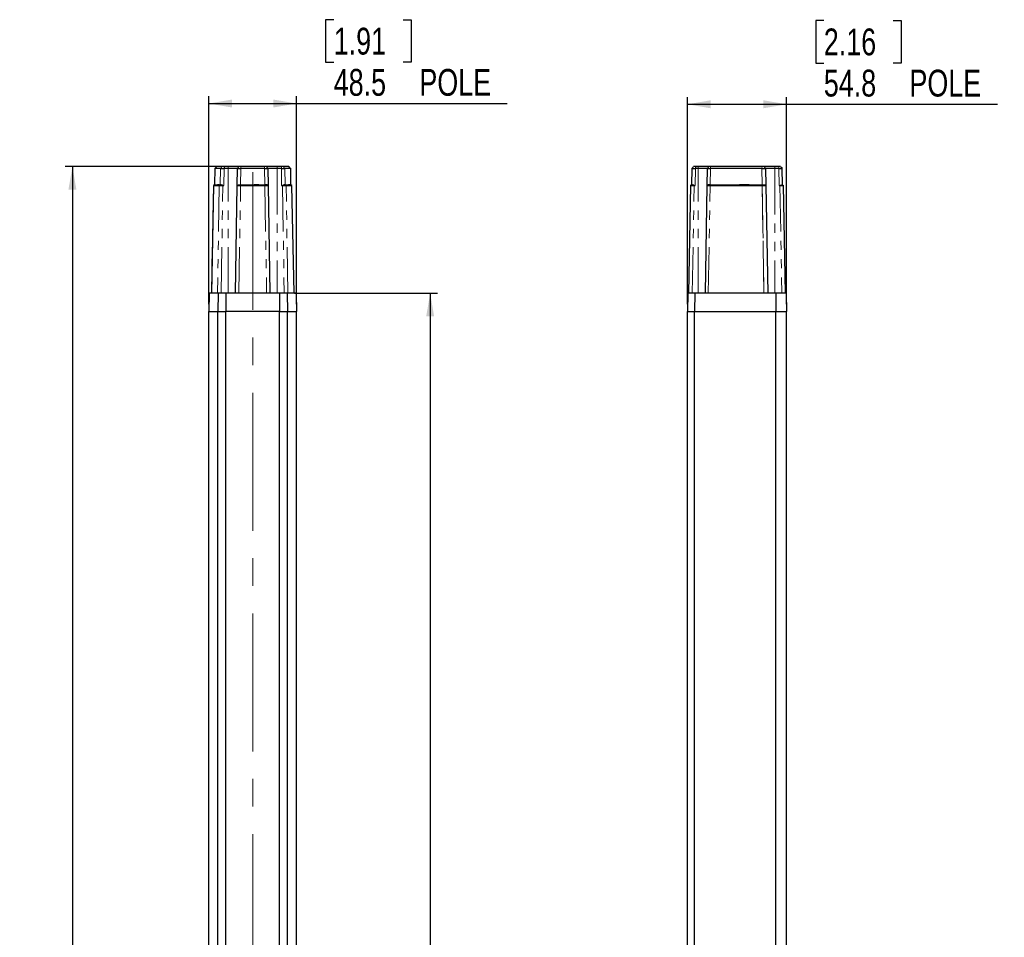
# Model space of a CAD drawing. Header units: millimetres. Extents: x 0 to 5046, y 0 to 3564.
# Tile 9 of 11: x 3410 to 4226, y 1589 to 2350. Entities that reach past the tile are written whole.
import ezdxf

# ---------------------------------------------------------------- set-up
doc = ezdxf.new("R2010")
doc.units = ezdxf.units.MM
doc.header["$LTSCALE"] = 6
doc.linetypes.add('CENTERX2', pattern=[20.32, 12.7, -2.54, 2.54, -2.54])
doc.linetypes.add('PHANTOM', pattern=[12.7, 6.35, -1.27, 1.27, -1.27, 1.27, -1.27])
doc.layers.add('SLD-0', color=7, linetype='Continuous')
doc.styles.add('SLDTEXTSTYLE0', font='TXT', dxfattribs={"width": 0.75})
doc.dimstyles.new('SLDDIMSTYLE6', dxfattribs={"dimtxt": 22.225, "dimasz": 19.2, "dimexe": 0, "dimexo": 0.0625, "dimgap": 5.55625, "dimtad": 0, "dimtih": 1, "dimtoh": 1, "dimdec": 1, "dimlfac": 0.666667, "dimrnd": 1e-09, "dimzin": 12, "dimdsep": 46, "dimtxsty": 'SLDTEXTSTYLE0', "dimsah": 1, "dimcen": 0.09, "dimadec": 0, "dimazin": 3, "dimtfac": 1, "dimtdec": 1, "dimtofl": 0, "dimtmove": 0, "dimatfit": 3, "dimfxl": 1, "dimfrac": 2, "dimtolj": 1, "dimtzin": 12, "dimarcsym": 0})
doc.dimstyles.new('SLDDIMSTYLE7', dxfattribs={"dimtxt": 22.225, "dimasz": 19.2, "dimexe": 0, "dimexo": 0.0625, "dimgap": 5.55625, "dimtad": 0, "dimtih": 1, "dimtoh": 1, "dimdec": 1, "dimlfac": 0.666667, "dimrnd": 1e-09, "dimzin": 4, "dimdsep": 46, "dimtxsty": 'SLDTEXTSTYLE0', "dimsah": 1, "dimcen": 0.09, "dimadec": 0, "dimazin": 1, "dimtfac": 1, "dimtdec": 1, "dimtofl": 0, "dimtmove": 0, "dimatfit": 3, "dimfxl": 1, "dimfrac": 2, "dimtolj": 1, "dimtzin": 12, "dimarcsym": 0})

# ---------------------------------------------------------------- blocks, each defined once
blk = doc.blocks.new('_D_31')
at = {"layer": 'SLD-0', "color": 7, "transparency": 16777216}
for p, q in [((3670.3, 2349.53), (3663.54, 2349.53)), ((3663.54, 2349.53), (3663.54, 2314.21)), ((3727.76, 2349.53), (3734.52, 2349.53)), ((3734.52, 2349.53), (3734.52, 2314.21)), ((3663.54, 2314.21), (3670.3, 2314.21)), ((3734.52, 2314.21), (3727.76, 2314.21)), ((3566.75, 2113.82), (3566.75, 2286.07)), ((3639.47, 2113.82), (3639.47, 2286.07)), ((3566.75, 2280.07), (3639.47, 2280.07)), ((3639.47, 2280.07), (3814.17, 2280.07))]:
    blk.add_line(p, q, dxfattribs=at)
for points in [[(3566.75, 2280.07), (3585.95, 2276.77), (3585.95, 2283.37)], [(3639.47, 2280.07), (3620.27, 2283.37), (3620.27, 2276.77)]]:
    blk.add_solid(points, dxfattribs=at)
at = {"layer": 'SLD-0', "color": 7, "transparency": 16777216, "char_height": 22.225, "attachment_point": 1, "style": 'SLDTEXTSTYLE0'}
for s, insert in [('1.91', (3670.3, 2342.86)), ('48.5', (3670.3, 2308.72)), ('POLE', (3741.28, 2308.72))]:
    blk.add_mtext(s, dxfattribs=dict(at, insert=insert))
blk = doc.blocks.new('_D_32')
at = {"layer": 'SLD-0', "color": 7, "transparency": 16777216}
for p, q in [((3587.35, 2227.82), (3447.68, 2227.82)), ((3453.68, 2227.82), (3453.68, 1567.47)), ((3416.74, 1562.96), (3409.98, 1562.96)), ((3409.98, 1562.96), (3409.98, 1527.65)), ((3490.62, 1562.96), (3497.38, 1562.96)), ((3497.38, 1562.96), (3497.38, 1527.65)), ((3409.98, 1527.65), (3416.74, 1527.65)), ((3497.38, 1527.65), (3490.62, 1527.65)), ((3453.68, 834.32), (3453.68, 1493.51)), ((3587.35, 834.32), (3447.68, 834.32))]:
    blk.add_line(p, q, dxfattribs=at)
for points in [[(3453.68, 2227.82), (3450.38, 2208.62), (3456.98, 2208.62)], [(3453.68, 834.32), (3456.98, 853.52), (3450.38, 853.52)]]:
    blk.add_solid(points, dxfattribs=at)
at = {"layer": 'SLD-0', "color": 7, "transparency": 16777216, "char_height": 22.225, "attachment_point": 1, "style": 'SLDTEXTSTYLE0'}
for s, insert in [('36.57', (3416.74, 1556.3)), ('929.0', (3416.74, 1522.16))]:
    blk.add_mtext(s, dxfattribs=dict(at, insert=insert))
blk = doc.blocks.new('_D_33')
at = {"layer": 'SLD-0', "color": 7, "transparency": 16777216}
for p, q in [((3637.74, 2122.82), (3756.24, 2122.82)), ((3750.24, 2122.82), (3750.24, 1567.47)), ((3713.3, 1562.96), (3706.54, 1562.96)), ((3706.54, 1562.96), (3706.54, 1527.65)), ((3787.18, 1562.96), (3793.94, 1562.96)), ((3793.94, 1562.96), (3793.94, 1527.65)), ((3706.54, 1527.65), (3713.3, 1527.65)), ((3793.94, 1527.65), (3787.18, 1527.65)), ((3750.24, 939.32), (3750.24, 1493.51)), ((3637.74, 939.32), (3756.24, 939.32))]:
    blk.add_line(p, q, dxfattribs=at)
for points in [[(3750.24, 2122.82), (3746.94, 2103.62), (3753.54, 2103.62)], [(3750.24, 939.32), (3753.54, 958.52), (3746.94, 958.52)]]:
    blk.add_solid(points, dxfattribs=at)
at = {"layer": 'SLD-0', "color": 7, "transparency": 16777216, "char_height": 22.225, "attachment_point": 1, "style": 'SLDTEXTSTYLE0'}
for s, insert in [('31.06', (3713.3, 1556.3)), ('789.0', (3713.3, 1522.16))]:
    blk.add_mtext(s, dxfattribs=dict(at, insert=insert))
blk = doc.blocks.new('_D_34')
at = {"layer": 'SLD-0', "color": 7, "transparency": 16777216}
for p, q in [((4076.55, 2348.9), (4069.79, 2348.9)), ((4069.79, 2348.9), (4069.79, 2313.58)), ((4134, 2348.9), (4140.76, 2348.9)), ((4140.76, 2348.9), (4140.76, 2313.58)), ((4069.79, 2313.58), (4076.55, 2313.58)), ((4140.76, 2313.58), (4134, 2313.58)), ((3963.49, 2113.82), (3963.49, 2285.44)), ((4045.72, 2113.82), (4045.72, 2285.44)), ((3963.49, 2279.44), (4045.72, 2279.44)), ((4045.72, 2279.44), (4220.41, 2279.44))]:
    blk.add_line(p, q, dxfattribs=at)
for points in [[(3963.49, 2279.44), (3982.69, 2276.14), (3982.69, 2282.74)], [(4045.72, 2279.44), (4026.52, 2282.74), (4026.52, 2276.14)]]:
    blk.add_solid(points, dxfattribs=at)
at = {"layer": 'SLD-0', "color": 7, "transparency": 16777216, "char_height": 22.225, "attachment_point": 1, "style": 'SLDTEXTSTYLE0'}
for s, insert in [('2.16', (4076.55, 2342.23)), ('54.8', (4076.55, 2308.09)), ('POLE', (4147.52, 2308.09))]:
    blk.add_mtext(s, dxfattribs=dict(at, insert=insert))

msp = doc.modelspace()

# ---------------------------------------------------------------- linework, layer by layer
at = {"color": 7, "linetype": 'Continuous', "lineweight": 25}
for p, q in [((3571.620483, 2226.381645), (3571.354114, 2212.720433)), ((3573.15436, 2227.815306), (3571.637484, 2226.315535)), ((3576.36044, 2226.315535), (3571.637484, 2226.315535)), ((3577.877313, 2227.815306), (3573.15436, 2227.815306)), ((3579.341697, 2227.815306), (3579.341697, 2226.315535)), ((3582.776071, 2227.815306), (3579.341697, 2227.815306)), ((3582.776071, 2226.315535), (3579.341697, 2226.315535)), ((3591.877857, 2227.815306), (3582.776071, 2227.815306)), ((3590.351678, 2226.315535), (3582.776071, 2226.315535)), ((3590.351678, 2226.315535), (3590.103169, 2212.078396)), ((3591.877851, 2227.815306), (3590.351782, 2226.315835)), ((3612.869186, 2227.815306), (3593.351222, 2227.815306)), ((3612.869186, 2226.315535), (3593.351222, 2226.315535)), ((3615.432741, 2226.743981), (3614.261845, 2227.815405)), ((3614.342551, 2227.815306), (3615.86873, 2226.315535)), ((3623.444337, 2227.815306), (3614.342551, 2227.815306)), ((3616.11724, 2212.078396), (3615.86873, 2226.315535)), ((3623.444337, 2226.315535), (3615.86873, 2226.315535)), ((3626.878711, 2227.815306), (3623.444337, 2227.815306)), ((3626.878711, 2226.315535), (3623.444337, 2226.315535)), ((3633.066048, 2227.815306), (3628.343095, 2227.815306)), ((3634.582924, 2226.315535), (3629.859968, 2226.315535)), ((3634.582924, 2226.315535), (3633.066048, 2227.815306)), ((3634.864282, 2212.823677), (3634.599925, 2226.381638)), ((3967.061707, 2226.315535), (3966.826118, 2212.818244)), ((3968.17009, 2227.404798), (3967.052654, 2226.306838)), ((3968.180245, 2227.414777), (3967.06181, 2226.315838)), ((3968.170119, 2227.404768), (3968.587886, 2227.815306)), ((3970.06125, 2227.815306), (3970.06125, 2226.315535)), ((3972.308843, 2227.815306), (3970.06125, 2227.815306)), ((3972.308843, 2226.315535), (3970.06125, 2226.315535)), ((3981.410629, 2227.815306), (3972.308843, 2227.815306)), ((3979.884451, 2226.315535), (3972.308843, 2226.315535)), ((3979.884451, 2226.315535), (3979.635941, 2212.078396)), ((3981.410625, 2227.815306), (3979.884536, 2226.315771)), ((4025.133068, 2226.315535), (3982.553286, 2226.315535)), ((4025.301324, 2227.815306), (3982.721562, 2227.815306)), ((4036.038906, 2227.815306), (4026.93712, 2227.815306)), ((4028.463174, 2226.31592), (4026.93713, 2227.815306)), ((4028.711809, 2212.078395), (4028.463299, 2226.315535)), ((4036.038906, 2226.315535), (4028.463299, 2226.315535)), ((4039.150178, 2227.815306), (4036.038906, 2227.815306)), ((4039.150178, 2226.315535), (4036.038906, 2226.315535)), ((4040.623543, 2227.815306), (4041.032015, 2227.413901)), ((4042.149618, 2226.315838), (4041.032045, 2227.413931)), ((4042.158774, 2226.306838), (4041.042397, 2227.403758)), ((4042.385307, 2212.818243), (4042.149721, 2226.315535)), ((3570.588288, 2212.144669), (3568.846523, 2122.815306)), ((3571.355362, 2212.819971), (3570.605303, 2212.078395)), ((3570.605303, 2212.078395), (3575.383368, 2212.078395)), ((3578.36463, 2212.078391), (3579.119214, 2212.078396)), ((3590.103175, 2212.078389), (3588.545075, 2122.815306)), ((3590.103168, 2212.078396), (3590.200503, 2212.174046)), ((3593.102715, 2212.078395), (3613.117697, 2212.078395)), ((3616.019904, 2212.174047), (3616.11724, 2212.078396)), ((3617.675333, 2122.815307), (3616.117233, 2212.078389)), ((3627.101195, 2212.078396), (3627.85578, 2212.078391)), ((3630.837041, 2212.078395), (3635.615116, 2212.078396)), ((3635.600313, 2212.081702), (3634.855518, 2212.819114)), ((3635.615116, 2212.078396), (3634.86506, 2212.819967)), ((3637.373885, 2122.815306), (3635.632112, 2212.145104)), ((3966.063197, 2212.078395), (3964.505104, 2122.815306)), ((3969.062743, 2212.078389), (3969.81272, 2212.078396)), ((3979.635945, 2212.078391), (3978.077847, 2122.815306)), ((3979.635941, 2212.078396), (3979.734461, 2212.175211)), ((3982.304807, 2212.078395), (4025.38152, 2212.078396)), ((4028.613187, 2212.175308), (4028.711808, 2212.078395)), ((4030.269902, 2122.815307), (4028.711808, 2212.078395)), ((4039.398695, 2212.078396), (4040.148688, 2212.078389)), ((4042.39231, 2212.821238), (4043.148231, 2212.078396)), ((4044.706324, 2122.815306), (4043.148231, 2212.078395)), ((3567.018916, 2122.815306), (3566.745785, 2107.815306)), ((3574.47967, 2122.815306), (3567.018916, 2122.815306)), ((3574.47967, 2122.815306), (3574.230472, 2107.815306)), ((3580.913726, 2122.815306), (3574.47967, 2122.815306)), ((3580.913726, 2122.815306), (3580.813652, 2107.815306)), ((3625.306682, 2122.815306), (3580.913726, 2122.815306)), ((3625.306682, 2122.815306), (3625.406756, 2107.815306)), ((3631.740739, 2122.815306), (3625.306682, 2122.815306)), ((3631.740739, 2122.815306), (3631.989936, 2107.815306)), ((3639.201492, 2122.815306), (3631.740739, 2122.815306)), ((3639.201492, 2122.815306), (3639.474623, 2107.815306)), ((3963.75499, 2122.815306), (3963.493164, 2107.815306)), ((3969.514839, 2122.815306), (3963.75499, 2122.815306)), ((3969.514839, 2122.815306), (3969.38651, 2107.815306)), ((4036.777222, 2122.815306), (3969.514839, 2122.815306)), ((4045.456439, 2122.815306), (4036.777222, 2122.815306)), ((4036.777222, 2122.815306), (4036.864667, 2107.815306)), ((4045.456439, 2122.815306), (4045.718265, 2107.815306)), ((3566.745785, 2107.815306), (3574.230472, 2107.815306)), ((3566.745785, 954.315306), (3566.745785, 2107.815306)), ((3574.230472, 2107.815306), (3580.813652, 2107.815306)), ((3574.230472, 954.315306), (3574.230472, 2107.815306)), ((3625.406756, 2107.815306), (3580.813652, 2107.815306)), ((3580.813652, 954.315306), (3580.813652, 2107.815306)), ((3625.406756, 2107.815306), (3631.989936, 2107.815306)), ((3625.406756, 954.315306), (3625.406756, 2107.815306)), ((3631.989936, 2107.815306), (3639.474623, 2107.815306)), ((3631.989936, 954.315306), (3631.989936, 2107.815306)), ((3639.474623, 954.315306), (3639.474623, 2107.815306)), ((3963.493164, 2107.815306), (3969.38651, 2107.815306)), ((3963.493164, 954.315306), (3963.493164, 2107.815306)), ((3969.38651, 2107.815306), (4036.864667, 2107.815306)), ((3969.38651, 954.315306), (3969.38651, 2107.815306)), ((4036.864667, 2107.815306), (4045.718265, 2107.815306)), ((4036.864667, 954.315306), (4036.864667, 2107.815306)), ((4045.718265, 954.315306), (4045.718265, 2107.815306))]:
    msp.add_line(p, q, dxfattribs=at)
at = {"color": 8, "linetype": 'PHANTOM', "lineweight": 18}
for p, q in [((3571.374316, 2212.818136), (3571.637484, 2226.315535)), ((3576.36044, 2226.315535), (3576.149542, 2212.817869)), ((3576.36044, 2226.315535), (3577.877313, 2227.815306)), ((3579.119214, 2212.078396), (3579.341697, 2226.315535)), ((3582.776071, 2226.315535), (3582.776071, 2227.815306)), ((3582.776071, 2122.815306), (3582.776071, 2226.315535)), ((3593.109169, 2212.818245), (3593.351222, 2226.315535)), ((3593.351222, 2227.815306), (3593.351222, 2226.315535)), ((3612.869186, 2226.315535), (3612.869186, 2227.815306)), ((3612.869186, 2226.315535), (3613.111239, 2212.818244)), ((3623.444337, 2227.815306), (3623.444337, 2226.315535)), ((3623.444337, 2226.315535), (3623.444337, 2122.815306)), ((3626.878711, 2226.315535), (3626.878711, 2227.815306)), ((3626.878711, 2226.315535), (3627.101195, 2212.078396)), ((3628.343095, 2227.815306), (3629.859968, 2226.315535)), ((3630.070866, 2212.817866), (3629.859968, 2226.315535)), ((3634.582924, 2226.315535), (3634.846079, 2212.817951)), ((3969.81272, 2212.078396), (3970.06125, 2226.315535)), ((3972.308843, 2226.315535), (3972.308843, 2227.815306)), ((3972.308843, 2122.815306), (3972.308843, 2226.315535)), ((3982.317532, 2212.817866), (3982.553286, 2226.315535)), ((3982.721562, 2227.815306), (3982.553286, 2226.315535)), ((4025.133068, 2226.315535), (4025.301324, 2227.815306)), ((4025.133068, 2226.315535), (4025.368454, 2212.817951)), ((4036.038906, 2227.815306), (4036.038906, 2226.315535)), ((4036.038906, 2226.315535), (4036.038906, 2122.815306)), ((4039.150178, 2226.315535), (4039.150178, 2227.815306)), ((4039.150178, 2226.315535), (4039.398695, 2212.078396)), ((3568.864816, 2122.815306), (3570.605303, 2212.078395)), ((3575.383368, 2212.078395), (3573.988543, 2122.815306)), ((3575.383368, 2212.078395), (3576.133573, 2212.820125)), ((3576.969813, 2122.815306), (3578.36463, 2212.078391)), ((3578.364629, 2212.175212), (3578.36463, 2212.078396)), ((3591.544631, 2122.815307), (3593.102715, 2212.078395)), ((3593.10916, 2212.82124), (3593.102715, 2212.078395)), ((3613.117697, 2212.078395), (3614.675777, 2122.815306)), ((3627.85578, 2212.078396), (3627.85578, 2212.175211)), ((3627.85578, 2212.078391), (3629.250596, 2122.815306)), ((3630.086979, 2212.820015), (3630.837041, 2212.078395)), ((3632.231866, 2122.815306), (3630.837041, 2212.078395)), ((3635.615116, 2212.078396), (3637.355594, 2122.815306)), ((3637.355595, 2122.815306), (3635.615123, 2212.078397)), ((3967.504661, 2122.815307), (3969.062743, 2212.078389)), ((3969.062742, 2212.174047), (3969.062743, 2212.078396)), ((3980.746719, 2122.815306), (3982.304807, 2212.078395)), ((3982.388148, 2212.820015), (3982.304807, 2212.078395)), ((4025.38152, 2212.078396), (4025.464471, 2212.819967)), ((4025.38152, 2212.078396), (4026.939661, 2122.815306)), ((4026.939677, 2122.815306), (4025.381584, 2212.078397)), ((4040.148688, 2212.078396), (4040.148687, 2212.174046)), ((4040.148688, 2212.078389), (4041.706769, 2122.815306))]:
    msp.add_line(p, q, dxfattribs=at)
at = {"color": 7, "linetype": 'Continuous', "lineweight": 25}
for points, knots in [([(3571.665562, 2226.322375), (3571.654048, 2226.32202), (3571.59556, 2226.320217), (3571.618811, 2226.31762), (3571.637484, 2226.315535)], [0, 0, 0, 0, 0.1968666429, 1, 1, 1, 1]), ([(3576.36044, 2226.315535), (3576.439237, 2226.321351), (3576.796579, 2226.324645), (3577.612363, 2226.324645), (3577.929267, 2226.323847), (3578.440977, 2226.321522), (3578.617407, 2226.320549), (3578.886657, 2226.318846), (3578.977268, 2226.318255), (3579.113684, 2226.317292), (3579.159107, 2226.316932), (3579.227451, 2226.316403), (3579.250454, 2226.316263), (3579.29623, 2226.315933), (3579.317436, 2226.315447), (3579.3417, 2226.315535)], [0, 0, 0, 0, 0.5, 0.5, 0.75, 0.75, 0.875, 0.875, 0.9375, 0.9375, 0.96875, 0.96875, 0.984375, 0.984375, 1, 1, 1, 1]), ([(3579.341699, 2227.815307), (3579.331797, 2227.811466), (3579.319084, 2227.815833), (3579.296775, 2227.815493), (3579.285737, 2227.814993), (3579.252068, 2227.815174), (3579.229567, 2227.815528), (3579.16262, 2227.8154), (3579.118239, 2227.81515), (3578.985923, 2227.815241), (3578.899163, 2227.815413), (3578.647831, 2227.815341), (3578.492191, 2227.815288), (3578.091451, 2227.815344), (3577.915971, 2227.815306), (3577.877314, 2227.815306)], [0, 0, 0, 0, 0.015625, 0.015625, 0.03125, 0.03125, 0.0625, 0.0625, 0.125, 0.125, 0.25, 0.25, 0.5, 0.5, 1, 1, 1, 1]), ([(3590.351678, 2226.315535), (3590.350561, 2226.319031), (3590.429927, 2226.321805), (3590.730098, 2226.32558), (3590.952281, 2226.326562), (3591.507534, 2226.326564), (3591.840265, 2226.325584), (3592.56591, 2226.321811), (3592.958125, 2226.319035), (3593.351223, 2226.315535)], [0, 0, 0, 0, 0.25, 0.25, 0.5, 0.5, 0.75, 0.75, 1, 1, 1, 1]), ([(3593.351222, 2227.815306), (3592.964986, 2227.815307), (3592.581884, 2227.815306), (3592.036407, 2227.815306), (3591.876699, 2227.815306), (3591.877857, 2227.815306)], [0, 0, 0, 0, 0.5, 0.5, 1, 1, 1, 1]), ([(3614.342551, 2227.815306), (3614.341833, 2227.821785), (3614.342651, 2227.814418), (3614.342469, 2227.814991), (3614.342276, 2227.815834), (3614.341904, 2227.815529), (3614.341546, 2227.814932), (3614.339789, 2227.815148), (3614.337976, 2227.815571), (3614.330895, 2227.815418), (3614.323794, 2227.815119), (3614.295399, 2227.815228), (3614.267152, 2227.815434), (3614.156435, 2227.815348), (3614.04724, 2227.815284), (3613.637918, 2227.815351), (3613.255006, 2227.815306), (3612.869186, 2227.815306)], [0, 0, 0, 0, 0.0078125, 0.0078125, 0.015625, 0.015625, 0.03125, 0.03125, 0.0625, 0.0625, 0.125, 0.125, 0.25, 0.25, 0.5, 0.5, 1, 1, 1, 1]), ([(3612.869186, 2226.315535), (3613.26186, 2226.319031), (3613.653675, 2226.321805), (3614.378943, 2226.32558), (3614.711788, 2226.326561), (3615.267325, 2226.326565), (3615.489656, 2226.325583), (3615.715123, 2226.322749), (3615.772618, 2226.321592), (3615.830443, 2226.319545), (3615.84496, 2226.318799), (3615.859421, 2226.31762), (3615.863052, 2226.317234), (3615.866606, 2226.31662), (3615.867432, 2226.316387), (3615.868244, 2226.316055), (3615.868504, 2226.315981), (3615.868788, 2226.315787), (3615.868299, 2226.315392), (3615.86873, 2226.315536)], [0, 0, 0, 0, 0.25, 0.25, 0.5, 0.5, 0.75, 0.75, 0.875, 0.875, 0.9375, 0.9375, 0.96875, 0.96875, 0.984375, 0.984375, 0.9921875, 0.9921875, 1, 1, 1, 1]), ([(3628.343095, 2227.815306), (3628.304434, 2227.815306), (3628.12842, 2227.815306), (3627.593827, 2227.815306), (3627.237282, 2227.815306), (3626.878711, 2227.815306)], [0, 0, 0, 0, 0.5, 0.5, 1, 1, 1, 1]), ([(3626.878711, 2226.315535), (3627.608611, 2226.321352), (3628.334425, 2226.324643), (3629.422773, 2226.324648), (3629.781164, 2226.321358), (3629.859968, 2226.315535)], [0, 0, 0, 0, 0.5, 0.5, 1, 1, 1, 1]), ([(3632.99455, 2227.815306), (3633.005464, 2227.815306), (3633.097689, 2227.815306), (3633.080874, 2227.815306), (3633.066048, 2227.815306)], [0, 0, 0, 0, 0.1183349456, 1, 1, 1, 1]), ([(3634.582924, 2226.315535), (3634.601616, 2226.31762), (3634.624865, 2226.320214), (3634.566467, 2226.322016), (3634.55502, 2226.322369)], [0, 0, 0, 0, 0.8039900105, 1, 1, 1, 1]), ([(3967.061707, 2226.315535), (3967.06059, 2226.319031), (3967.139946, 2226.321805), (3967.440097, 2226.32558), (3967.662281, 2226.326561), (3968.217519, 2226.326565), (3968.550278, 2226.325583), (3969.094547, 2226.322749), (3969.28324, 2226.321592), (3969.572025, 2226.319545), (3969.669347, 2226.318799), (3969.815983, 2226.31762), (3969.864825, 2226.317234), (3969.938335, 2226.31662), (3969.963084, 2226.316387), (3970.000021, 2226.316055), (3970.012014, 2226.315981), (3970.036383, 2226.315787), (3970.051181, 2226.315392), (3970.061254, 2226.315536)], [0, 0, 0, 0, 0.25, 0.25, 0.5, 0.5, 0.75, 0.75, 0.875, 0.875, 0.9375, 0.9375, 0.96875, 0.96875, 0.984375, 0.984375, 0.9921875, 0.9921875, 1, 1, 1, 1]), ([(3970.061255, 2227.815306), (3970.061198, 2227.821785), (3970.048363, 2227.814418), (3970.036824, 2227.814991), (3970.031569, 2227.815834), (3970.013192, 2227.815529), (3970.000583, 2227.814932), (3969.964633, 2227.815148), (3969.940958, 2227.815571), (3969.868806, 2227.815418), (3969.820769, 2227.815119), (3969.678984, 2227.815228), (3969.586444, 2227.815434), (3969.319012, 2227.815348), (3969.155505, 2227.815284), (3968.74646, 2227.815351), (3968.586728, 2227.815306), (3968.587886, 2227.815306)], [0, 0, 0, 0, 0.0078125, 0.0078125, 0.015625, 0.015625, 0.03125, 0.03125, 0.0625, 0.0625, 0.125, 0.125, 0.25, 0.25, 0.5, 0.5, 1, 1, 1, 1]), ([(3979.884451, 2226.315535), (3979.882769, 2226.321352), (3980.161804, 2226.324643), (3981.135502, 2226.324648), (3981.826861, 2226.321358), (3982.553286, 2226.315535)], [0, 0, 0, 0, 0.5, 0.5, 1, 1, 1, 1]), ([(3982.721562, 2227.815306), (3982.364697, 2227.815306), (3982.02507, 2227.815306), (3981.546788, 2227.815306), (3981.409753, 2227.815306), (3981.410629, 2227.815306)], [0, 0, 0, 0, 0.5, 0.5, 1, 1, 1, 1]), ([(4025.133067, 2226.315534), (4025.550677, 2226.319716), (4025.977331, 2226.323063), (4026.777489, 2226.32763), (4027.150335, 2226.328825), (4027.776904, 2226.328829), (4028.030114, 2226.327636), (4028.37323, 2226.323071), (4028.464823, 2226.319723), (4028.463299, 2226.315535)], [0, 0, 0, 0, 0.25, 0.25, 0.5, 0.5, 0.75, 0.75, 1, 1, 1, 1]), ([(4026.93712, 2227.815306), (4026.938689, 2227.815305), (4026.753964, 2227.815306), (4026.138427, 2227.815306), (4025.71165, 2227.815306), (4025.301324, 2227.815306)], [0, 0, 0, 0, 0.5, 0.5, 1, 1, 1, 1]), ([(4040.623543, 2227.815306), (4040.624747, 2227.815307), (4040.464675, 2227.815306), (4039.918942, 2227.815306), (4039.536021, 2227.815304), (4039.150178, 2227.815306)], [0, 0, 0, 0, 0.5, 0.5, 1, 1, 1, 1]), ([(4039.150178, 2226.315535), (4039.542875, 2226.319031), (4039.934706, 2226.321805), (4040.659986, 2226.32558), (4040.992827, 2226.326562), (4041.548342, 2226.326564), (4041.770667, 2226.325584), (4042.071286, 2226.321811), (4042.150886, 2226.319034), (4042.149721, 2226.315535)], [0, 0, 0, 0, 0.25, 0.25, 0.5, 0.5, 0.75, 0.75, 1, 1, 1, 1]), ([(3570.626924, 2212.081644), (3570.619062, 2212.081533), (3570.561138, 2212.080718), (3570.584828, 2212.079472), (3570.605303, 2212.078395)], [0, 0, 0, 0, 0.1357368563, 1, 1, 1, 1]), ([(3571.355883, 2212.811175), (3571.234345, 2212.69105), (3570.986816, 2212.446398), (3570.73926, 2212.201745), (3570.613255, 2212.077217)], [0, 0, 0, 0, 0.4910031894, 1, 1, 1, 1]), ([(3571.390611, 2212.815306), (3571.361691, 2212.815306), (3571.326297, 2212.815306), (3571.346883, 2212.815306), (3571.350649, 2212.815306)], [0, 0, 0, 0, 0.8170898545, 1, 1, 1, 1]), ([(3571.365161, 2212.817368), (3571.365794, 2212.817582), (3571.367126, 2212.818032), (3571.368757, 2212.831586), (3571.370428, 2212.832374), (3571.371682, 2212.826331), (3571.373017, 2212.820577), (3571.373981, 2212.818766), (3571.374316, 2212.818136)], [0, 0, 0, 0, 0.2242900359, 0.4719420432, 0.5591975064, 0.7273083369, 0.9051691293, 1, 1, 1, 1]), ([(3571.374316, 2212.818136), (3571.771585, 2212.818579), (3572.566151, 2212.819465), (3573.758193, 2212.831431), (3574.950158, 2212.838071), (3575.744486, 2212.824753), (3576.141646, 2212.818094)], [0, 0, 0, 0, 0.2499897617, 0.499996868, 0.7500013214, 1, 1, 1, 1]), ([(3575.383368, 2212.078395), (3575.461275, 2212.081258), (3575.820228, 2212.082867), (3576.636006, 2212.082863), (3576.95283, 2212.082467), (3577.634681, 2212.080939), (3577.999591, 2212.079807), (3578.36463, 2212.07838)], [0, 0, 0, 0, 0.5, 0.5, 0.75, 0.75, 1, 1, 1, 1]), ([(3576.141646, 2212.818094), (3576.142532, 2212.822763), (3576.144248, 2212.831793), (3576.147246, 2212.83134), (3576.148742, 2212.822567), (3576.149542, 2212.817869)], [0, 0, 0, 0, 0.33209963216, 0.64234565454, 1, 1, 1, 1]), ([(3578.364629, 2212.175196), (3578.294867, 2212.193756), (3578.158467, 2212.230043), (3577.964124, 2212.282662), (3577.783446, 2212.332351), (3577.616478, 2212.379106), (3577.46274, 2212.422962), (3577.321767, 2212.463933), (3577.192897, 2212.502041), (3577.075425, 2212.537306), (3576.968617, 2212.569746), (3576.816532, 2212.61622), (3576.633839, 2212.672229), (3576.444568, 2212.730622), (3576.300493, 2212.775087), (3576.195355, 2212.806963), (3576.160918, 2212.816682), (3576.14382, 2212.821507)], [0, 0, 0, 0, 0.06103519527, 0.11933683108, 0.17500781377, 0.22814578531, 0.27884903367, 0.32721584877, 0.37333534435, 0.4172916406, 0.45916807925, 0.49904788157, 0.60521699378, 0.70759432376, 0.80698159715, 0.90416262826, 1, 1, 1, 1]), ([(3590.103194, 2212.078373), (3590.103265, 2212.080088), (3590.181396, 2212.081462), (3590.481972, 2212.083319), (3590.704492, 2212.083803), (3591.2601, 2212.083804), (3591.592873, 2212.083323), (3592.318032, 2212.081473), (3592.709773, 2212.080114), (3593.102715, 2212.078395)], [0, 0, 0, 0, 0.25, 0.25, 0.5, 0.5, 0.75, 0.75, 1, 1, 1, 1]), ([(3590.200523, 2212.174032), (3590.220525, 2212.192442), (3590.259561, 2212.228371), (3590.33455, 2212.280089), (3590.417055, 2212.328553), (3590.506112, 2212.37375), (3590.599345, 2212.415734), (3590.694943, 2212.454543), (3590.791178, 2212.490219), (3590.886516, 2212.5228), (3590.979591, 2212.552323), (3591.069197, 2212.578825), (3591.154281, 2212.602332), (3591.233934, 2212.622903), (3591.3912, 2212.66053), (3591.639752, 2212.709598), (3591.99618, 2212.760866), (3592.364048, 2212.796084), (3592.736319, 2212.816961), (3592.985816, 2212.81782), (3593.109169, 2212.818245)], [0, 0, 0, 0, 0.0559491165, 0.1091945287, 0.1597362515, 0.2075743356, 0.2527088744, 0.295140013, 0.3348679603, 0.371893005, 0.4062155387, 0.4378360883, 0.4667553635, 0.4929743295, 0.5164943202, 0.6178647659, 0.7167834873, 0.8133633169, 0.907725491, 1, 1, 1, 1]), ([(3593.10916, 2212.818245), (3594.775878, 2212.818686), (3598.109563, 2212.819567), (3603.110118, 2212.831453), (3608.110785, 2212.838056), (3611.444455, 2212.824848), (3613.111248, 2212.818245)], [0, 0, 0, 0, 0.2499810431, 0.4999995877, 0.7500060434, 1, 1, 1, 1]), ([(3616.019882, 2212.174024), (3615.999563, 2212.192765), (3615.959813, 2212.229428), (3615.883216, 2212.282588), (3615.797974, 2212.332824), (3615.704655, 2212.380128), (3615.605281, 2212.424541), (3615.501245, 2212.466086), (3615.393841, 2212.50478), (3615.284263, 2212.540644), (3615.173615, 2212.573689), (3615.062775, 2212.603965), (3614.853419, 2212.656011), (3614.534378, 2212.720866), (3614.076825, 2212.785257), (3613.683069, 2212.813312), (3613.397402, 2212.82061), (3613.234178, 2212.821955), (3613.152573, 2212.821468), (3613.111237, 2212.821222)], [0, 0, 0, 0, 0.0568610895, 0.1112371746, 0.1632280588, 0.212926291, 0.2604172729, 0.3057864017, 0.3491200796, 0.3904997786, 0.430000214, 0.4676949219, 0.5036573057, 0.6351626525, 0.7535134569, 0.8775990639, 0.9389440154, 0.9690729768, 1, 1, 1, 1]), ([(3613.117697, 2212.078395), (3613.510806, 2212.080115), (3613.902909, 2212.081475), (3614.628461, 2212.083325), (3614.961142, 2212.083806), (3615.516337, 2212.083802), (3615.738684, 2212.083319), (3616.039061, 2212.081461), (3616.117147, 2212.080088), (3616.117215, 2212.078374)], [0, 0, 0, 0, 0.25, 0.25, 0.5, 0.5, 0.75, 0.75, 1, 1, 1, 1]), ([(3630.076582, 2212.8215), (3630.0682, 2212.819162), (3630.051397, 2212.814476), (3630.009832, 2212.802218), (3629.956531, 2212.786145), (3629.89027, 2212.76588), (3629.811217, 2212.741528), (3629.718975, 2212.713053), (3629.61313, 2212.680459), (3629.493576, 2212.643726), (3629.343506, 2212.597774), (3629.151661, 2212.539117), (3628.903522, 2212.46499), (3628.60568, 2212.379186), (3628.254623, 2212.281655), (3627.992782, 2212.211764), (3627.85578, 2212.175195)], [0, 0, 0, 0, 0.0528227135, 0.1058947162, 0.159382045, 0.2134350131, 0.2681934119, 0.3237918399, 0.3803658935, 0.438049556, 0.4969641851, 0.5792675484, 0.6700012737, 0.769851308, 0.8795795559, 1, 1, 1, 1]), ([(3627.855781, 2212.078379), (3628.220953, 2212.079806), (3628.585955, 2212.080939), (3629.268035, 2212.082467), (3629.584995, 2212.082863), (3630.400859, 2212.082865), (3630.758994, 2212.081256), (3630.837041, 2212.078395)], [0, 0, 0, 0, 0.25, 0.25, 0.5, 0.5, 1, 1, 1, 1]), ([(3630.070866, 2212.817866), (3630.072098, 2212.824374), (3630.074526, 2212.837203), (3630.077388, 2212.824278), (3630.078798, 2212.81791)], [0, 0, 0, 0, 0.507307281, 1, 1, 1, 1]), ([(3630.078798, 2212.81791), (3630.47605, 2212.818376), (3631.270582, 2212.81931), (3632.462188, 2212.831905), (3633.653901, 2212.838911), (3634.448689, 2212.824938), (3634.846079, 2212.817951)], [0, 0, 0, 0, 0.24999143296, 0.50000021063, 0.75000299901, 1, 1, 1, 1]), ([(3635.615116, 2212.078396), (3635.635173, 2212.079468), (3635.658863, 2212.080734), (3635.599208, 2212.081561), (3635.590061, 2212.081687)], [0, 0, 0, 0, 0.846664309, 1, 1, 1, 1]), ([(3966.063197, 2212.078395), (3966.061696, 2212.080115), (3966.14151, 2212.081475), (3966.442164, 2212.083325), (3966.664275, 2212.083806), (3967.219435, 2212.083802), (3967.552152, 2212.083319), (3968.277636, 2212.081461), (3968.670076, 2212.080088), (3969.062743, 2212.078374)], [0, 0, 0, 0, 0.25, 0.25, 0.5, 0.5, 0.75, 0.75, 1, 1, 1, 1]), ([(3969.062742, 2212.174024), (3968.991919, 2212.192765), (3968.853369, 2212.229428), (3968.655857, 2212.282588), (3968.472105, 2212.332824), (3968.302212, 2212.380128), (3968.145698, 2212.424541), (3968.002097, 2212.466086), (3967.870854, 2212.50478), (3967.751302, 2212.540644), (3967.642674, 2212.573689), (3967.544237, 2212.603965), (3967.374923, 2212.656011), (3967.17067, 2212.720866), (3966.975467, 2212.785257), (3966.872026, 2212.813312), (3966.833103, 2212.82061), (3966.821108, 2212.821955), (3966.8198, 2212.821468), (3966.819138, 2212.821222)], [0, 0, 0, 0, 0.0568610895, 0.1112371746, 0.1632280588, 0.212926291, 0.2604172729, 0.3057864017, 0.3491200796, 0.3904997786, 0.430000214, 0.4676949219, 0.5036573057, 0.6351626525, 0.7535134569, 0.8775990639, 0.9389440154, 0.9690729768, 1, 1, 1, 1]), ([(3969.062744, 2212.174033), (3969.124112, 2212.159269), (3969.246062, 2212.12993), (3969.434073, 2212.100709), (3969.623027, 2212.081841), (3969.749598, 2212.079542), (3969.81272, 2212.078396)], [0, 0, 0, 0, 0.2539073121, 0.504553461, 0.7529161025, 1, 1, 1, 1]), ([(3979.635957, 2212.078379), (3979.635923, 2212.079806), (3979.703337, 2212.080939), (3979.964216, 2212.082467), (3980.157556, 2212.082863), (3980.888355, 2212.082865), (3981.578403, 2212.081256), (3982.304807, 2212.078395)], [0, 0, 0, 0, 0.25, 0.25, 0.5, 0.5, 1, 1, 1, 1]), ([(3982.316791, 2212.8215), (3982.252525, 2212.819162), (3982.123688, 2212.814476), (3981.932704, 2212.802218), (3981.7435, 2212.786145), (3981.556585, 2212.76588), (3981.372387, 2212.741528), (3981.191507, 2212.713053), (3981.01471, 2212.680459), (3980.842673, 2212.643726), (3980.655472, 2212.597774), (3980.452898, 2212.539117), (3980.239444, 2212.46499), (3980.038865, 2212.379186), (3979.858132, 2212.281655), (3979.776952, 2212.211764), (3979.734477, 2212.175195)], [0, 0, 0, 0, 0.0528227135, 0.1058947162, 0.159382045, 0.2134350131, 0.2681934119, 0.3237918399, 0.3803658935, 0.438049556, 0.4969641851, 0.5792675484, 0.6700012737, 0.769851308, 0.8795795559, 1, 1, 1, 1]), ([(3982.317532, 2212.817866), (3982.329669, 2212.824374), (3982.353594, 2212.837203), (3982.377351, 2212.824278), (3982.389055, 2212.81791)], [0, 0, 0, 0, 0.507307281, 1, 1, 1, 1]), ([(3982.389055, 2212.81791), (3985.970552, 2212.818376), (3993.133793, 2212.81931), (4003.878707, 2212.831905), (4014.623702, 2212.838911), (4021.786898, 2212.824938), (4025.368454, 2212.817951)], [0, 0, 0, 0, 0.24999143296, 0.50000021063, 0.75000299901, 1, 1, 1, 1]), ([(4025.368454, 2212.817951), (4025.376902, 2212.81854), (4025.394358, 2212.819757), (4025.414417, 2212.830563), (4025.433646, 2212.837681), (4025.451636, 2212.831339), (4025.460407, 2212.822379), (4025.465317, 2212.817363)], [0, 0, 0, 0, 0.23822477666, 0.49222470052, 0.6452579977, 0.80140378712, 1, 1, 1, 1]), ([(4025.38152, 2212.078395), (4025.799606, 2212.080453), (4026.226704, 2212.082097), (4027.027247, 2212.084341), (4027.399889, 2212.084927), (4028.026003, 2212.084927), (4028.279166, 2212.084341), (4028.622082, 2212.082098), (4028.711712, 2212.080443), (4028.711803, 2212.078396)], [0, 0, 0, 0, 0.25, 0.25, 0.5, 0.5, 0.75, 0.75, 1, 1, 1, 1]), ([(4025.464739, 2212.815306), (4025.524001, 2212.815306), (4025.641282, 2212.815306), (4025.816636, 2212.815306), (4025.988642, 2212.815306), (4026.15775, 2212.815306), (4026.267619, 2212.815306), (4026.322461, 2212.815306)], [0, 0, 0, 0, 0.2062671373, 0.4081988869, 0.6069707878, 0.8038149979, 1, 1, 1, 1]), ([(4026.322471, 2212.815339), (4026.385984, 2212.810666), (4026.514254, 2212.801226), (4026.703933, 2212.781719), (4026.892686, 2212.758128), (4027.135417, 2212.72157), (4027.431016, 2212.665214), (4027.747551, 2212.58653), (4028.039716, 2212.493613), (4028.255186, 2212.405684), (4028.465752, 2212.297156), (4028.553509, 2212.224629), (4028.613186, 2212.175308)], [0, 0, 0, 0, 0.057951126, 0.1170379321, 0.1772807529, 0.2386987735, 0.3569795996, 0.4858155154, 0.6038697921, 0.7407104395, 0.8236758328, 1, 1, 1, 1]), ([(4039.398688, 2212.078395), (4039.449166, 2212.079137), (4039.550296, 2212.080622), (4039.701612, 2212.092552), (4039.852198, 2212.111725), (4040.001989, 2212.138209), (4040.099609, 2212.162048), (4040.148685, 2212.174032)], [0, 0, 0, 0, 0.1976039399, 0.3958933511, 0.5953857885, 0.7965895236, 1, 1, 1, 1]), ([(4040.148685, 2212.174032), (4040.218342, 2212.192441), (4040.354288, 2212.22837), (4040.547532, 2212.280085), (4040.726176, 2212.328548), (4040.889979, 2212.373744), (4041.039304, 2212.415727), (4041.174581, 2212.454535), (4041.29639, 2212.49021), (4041.4054, 2212.522789), (4041.502347, 2212.552311), (4041.588, 2212.578813), (4041.663145, 2212.602318), (4041.728557, 2212.622889), (4041.849375, 2212.660502), (4042.009986, 2212.709549), (4042.179054, 2212.760803), (4042.297705, 2212.796024), (4042.371048, 2212.816919), (4042.38059, 2212.817805), (4042.385307, 2212.818243)], [0, 0, 0, 0, 0.0559670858, 0.1092294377, 0.1597870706, 0.207640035, 0.2527884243, 0.2952323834, 0.334972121, 0.3720079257, 0.4063401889, 0.4379694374, 0.4668963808, 0.4931219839, 0.5166475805, 0.6179920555, 0.7168826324, 0.8134319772, 0.9077611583, 1, 1, 1, 1]), ([(4040.148688, 2212.078371), (4040.541608, 2212.080083), (4040.934273, 2212.081461), (4041.660123, 2212.083319), (4041.993036, 2212.083802), (4042.548278, 2212.083804), (4042.770236, 2212.083321), (4043.070337, 2212.08147), (4043.14981, 2212.08011), (4043.148226, 2212.07839)], [0, 0, 0, 0, 0.25, 0.25, 0.5, 0.5, 0.75, 0.75, 1, 1, 1, 1])]:
    msp.add_open_spline(points, degree=3, knots=knots, dxfattribs=at)
for points in [[(3573.15436, 2227.815306), (3573.127955, 2227.815306), (3573.158666, 2227.815306), (3573.240112, 2227.815306)], [(3578.364629, 2212.175203), (3578.615964, 2212.109486), (3578.867935, 2212.078396), (3579.119214, 2212.078396)], [(3627.101195, 2212.078396), (3627.35254, 2212.078396), (3627.604507, 2212.109501), (3627.85578, 2212.175201)], [(3966.819138, 2212.821222), (3966.567158, 2212.5736), (3966.315177, 2212.325992), (3966.063197, 2212.078395)]]:
    msp.add_open_spline(points, degree=3, dxfattribs=at)
at = {"color": 8, "linetype": 'PHANTOM', "lineweight": 18}
msp.add_open_spline([(3613.111237, 2212.821222), (3613.112665, 2212.5736), (3613.114819, 2212.325992), (3613.117697, 2212.078395)], degree=3, dxfattribs=at)
at = {"layer": 'SLD-0', "color": 7, "linetype": 'CENTERX2', "lineweight": 18, "ltscale": 1.5}
msp.add_line((3603.110204, 828.849638), (3603.110204, 2234.941211), dxfattribs=at)

# ---------------------------------------------------------------- dimensions: what is measured, and where the dimension line sits
at = {"layer": 'SLD-0', "color": 7}
dim = msp.add_linear_dim(base=(3639.474623, 2317.053251), p1=(3566.745785, 2107.815306), p2=(3639.474623, 2107.815306), text='<>POLE', dimstyle='SLDDIMSTYLE6', dxfattribs=at)
dim.commit()
dim.dimension.update_dxf_attribs({"geometry": '_D_31', "text_midpoint": (3735.474623, 2317.053251), "dimtype": 160})
dim = msp.add_linear_dim(base=(4045.718265, 2316.423722), p1=(3963.493164, 2107.815306), p2=(4045.718265, 2107.815306), angle=0, text='<>POLE', dimstyle='SLDDIMSTYLE6', dxfattribs=at)
dim.commit()
dim.dimension.update_dxf_attribs({"geometry": '_D_34', "text_midpoint": (4141.718265, 2316.423722), "dimtype": 160})
for base, p1, p2, angle, picture, middle in [((3453.676254, 834.315306), (3593.351222, 2227.815306), (3593.351222, 834.315306), 89.999999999, '_D_32', (3453.676254, 1530.491775)), ((3750.23876, 939.315306), (3631.740739, 2122.815306), (3631.740739, 939.315306), 90, '_D_33', (3750.23876, 1530.491775))]:
    dim = msp.add_linear_dim(base=base, p1=p1, p2=p2, angle=angle, dimstyle='SLDDIMSTYLE7', dxfattribs=at)
    dim.commit()
    dim.dimension.update_dxf_attribs({"geometry": picture, "text_midpoint": middle, "dimtype": 160})

doc.saveas('drawing.dxf')
